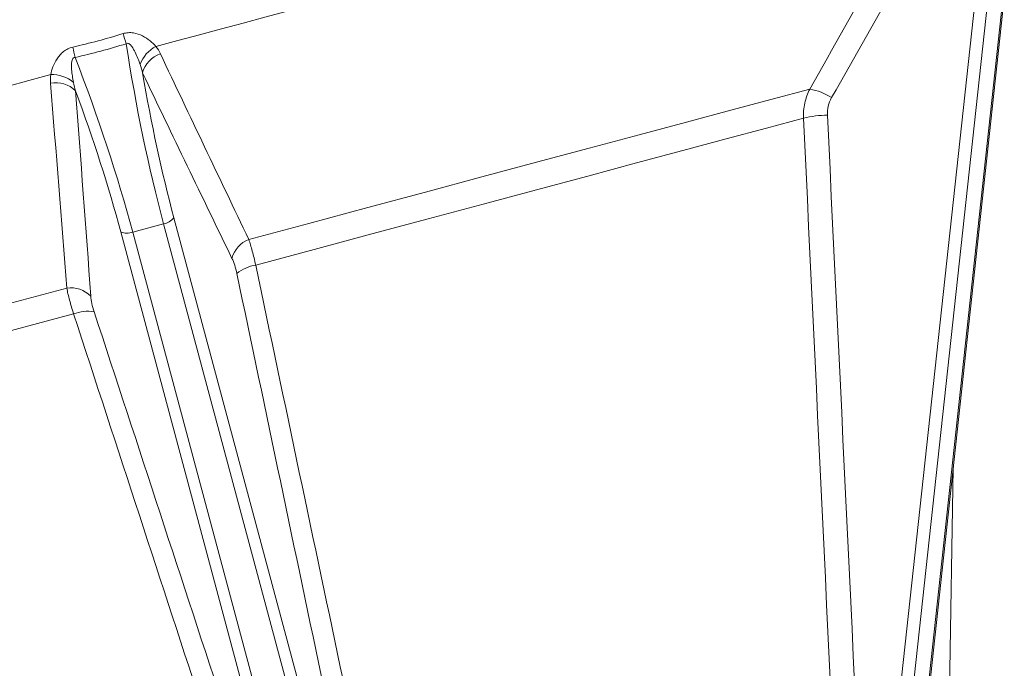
# Model space of a CAD drawing. Header units: millimetres. Extents: x 83 to 407, y -96 to 519.
# Tile 4 of 11: x 289 to 369, y 9 to 61. Entities that reach past the tile are written whole.
import ezdxf

# ---------------------------------------------------------------- set-up
doc = ezdxf.new("R2010")
doc.units = ezdxf.units.MM

msp = doc.modelspace()

# ---------------------------------------------------------------- linework, layer by layer
at = {"color": 7, "linetype": 'Continuous', "lineweight": 15}
for p, q in [((367.385, 62.817), (357.399, -29.183)), ((357.724, -16.736), (366.359, 62.821)), ((358.655, -28.846), (368.641, 63.154)), ((359.014, -26.608), (368.765, 63.236)), ((301.135, 45.344), (320.445, -26.725)), ((316.119, -27.885), (296.808, 44.185)), ((300.296, 44.841), (297.785, 44.168)), ((297.785, 44.168), (320.116, -39.172)), ((322.627, -38.5), (300.296, 44.841)), ((363.67, -28.922), (364.611, 24.96))]:
    msp.add_line(p, q, dxfattribs=at)
at = {"color": 7, "linetype": 'Continuous', "lineweight": 15, "flags": 128}
for points in [[(299.673, 59.292), (301.452, 59.769), (303.227, 60.244), (305, 60.719), (306.768, 61.193), (308.53, 61.665), (310.287, 62.136), (312.036, 62.605), (313.778, 63.071)], [(276.995, 53.215), (278.737, 53.682), (280.486, 54.151), (282.243, 54.622), (284.005, 55.094), (285.773, 55.568), (287.545, 56.042), (289.321, 56.518), (291.1, 56.995)], [(307.234, 43.575), (312.112, 44.882), (316.921, 46.171), (321.634, 47.434), (326.226, 48.664), (330.67, 49.855), (334.943, 51), (339.018, 52.092), (342.876, 53.125), (346.492, 54.094), (349.848, 54.994), (352.925, 55.818)], [(307.796, 41.492), (312.556, 42.768), (317.249, 44.025), (321.848, 45.257), (326.329, 46.458), (330.667, 47.62), (334.837, 48.738), (338.817, 49.804), (342.584, 50.814), (346.119, 51.761), (349.401, 52.64), (352.411, 53.447)], [(246.719, 27.36), (249.796, 28.185), (253.152, 29.084), (256.769, 30.053), (260.626, 31.086), (264.702, 32.179), (268.974, 33.323), (273.418, 34.514), (278.01, 35.745), (282.723, 37.008), (287.532, 38.296), (292.41, 39.603)], [(248.35, 25.564), (251.36, 26.37), (254.642, 27.25), (258.177, 28.197), (261.944, 29.206), (265.924, 30.273), (270.094, 31.39), (274.432, 32.552), (278.913, 33.753), (283.512, 34.985), (288.205, 36.243), (292.965, 37.518)]]:
    msp.add_lwpolyline(points, dxfattribs=at)
at = {"color": 7, "linetype": 'Continuous', "lineweight": 15}
for centre, radius, start, end in [((-11.593, -38.892), 324.144, 17.67334, 17.8248), ((612.105, 128.107), 326.547, 192.17564, 192.32599), ((300.862, 56.954), 2.623, 116.9653, 160.9071), ((300.758, 56.572), 2.246, 108.89363, 165.496), ((291.239, 54.375), 2.623, 49.09193, 93.03546), ((291.52, 54.097), 2.246, 44.50443, 101.10643), ((352.078, 51.048), 4.845, 57.18865, 79.92598), ((354.352, 45.735), 7.953, 89.9532, 104.12433), ((300.055, 46.194), 1.374, 280.13648, 321.80077), ((297.319, 45.461), 1.374, 248.20099, 289.86323), ((308.02, 41.5), 2.219, 110.73008, 166.07668), ((308.349, 38.225), 3.314, 99.60303, 128.99702), ((292.768, 37.413), 2.219, 43.92266, 99.27038), ((294.12, 34.412), 3.314, 81.00277, 110.39704)]:
    msp.add_arc(centre, radius, start, end, dxfattribs=at)
for centre, major_axis, ratio, start_param, end_param in [((312.235, 69.194), (-5.081, 50.333), 0.31801, 1.732108, 2.043444), ((275.27, 59.289), (-20.766, 46.13), 0.31801, 4.239741, 4.551077), ((313.179, 69.302), (-4.786, 49.372), 0.324154, 1.788268, 2.045763), ((274.399, 58.911), (-20.542, 45.151), 0.324154, 4.237422, 4.494917)]:
    msp.add_ellipse(centre, major_axis=major_axis, ratio=ratio, start_param=start_param, end_param=end_param, dxfattribs=at)
for points in [[(352.925, 55.818), (356.701, 62.488), (360.442, 69.18), (364.166, 75.882)], [(365.989, 75.196), (362.253, 68.489), (358.497, 61.793), (354.703, 55.12)], [(292.903, 59.235), (294.28, 59.547), (295.643, 59.912), (296.991, 60.331)], [(297.252, 59.515), (295.88, 59.081), (294.491, 58.708), (293.085, 58.398)], [(299.673, 59.292), (299.815, 59.104), (299.932, 58.905), (300.031, 58.697)], [(300.031, 58.697), (302.433, 53.636), (304.834, 48.59), (307.234, 43.575)], [(298.584, 57.134), (298.524, 57.362), (298.459, 57.589), (298.383, 57.812)], [(291.087, 56.3), (291.069, 56.53), (291.071, 56.761), (291.1, 56.995)], [(305.866, 42.034), (303.434, 47.039), (301.008, 52.078), (298.584, 57.134)], [(292.41, 39.603), (291.981, 45.146), (291.537, 50.717), (291.087, 56.3)], [(292.957, 56.358), (293.003, 56.127), (293.059, 55.898), (293.122, 55.671)], [(293.122, 55.671), (293.551, 50.08), (293.969, 44.503), (294.366, 38.952)], [(355.743, -16.986), (354.648, 6.493), (353.533, 29.97), (352.411, 53.447)], [(354.359, 53.687), (355.489, 30.213), (356.614, 6.738), (357.724, -16.736)], [(307.796, 41.492), (312.535, 18.985), (317.278, -3.52), (322.035, -26.018)], [(320.445, -26.725), (315.715, -4.22), (310.989, 18.289), (306.264, 40.8)], [(314.389, -28.067), (307.259, -6.205), (300.115, 15.657), (292.965, 37.518)], [(294.638, 37.685), (301.802, 15.827), (308.963, -6.03), (316.119, -27.885)]]:
    msp.add_open_spline(points, degree=3, dxfattribs=at)
for points, knots in [([(296.991, 60.331), (297.129, 60.374), (297.27, 60.4), (297.555, 60.42), (297.696, 60.413), (298.106, 60.351), (298.356, 60.259), (298.809, 60.029), (299.009, 59.895), (299.371, 59.606), (299.533, 59.45), (299.673, 59.292)], [0, 0, 0, 0, 0.125, 0.125, 0.25, 0.25, 0.5, 0.5, 0.75, 0.75, 1, 1, 1, 1]), ([(298.383, 57.812), (298.269, 58.148), (298.14, 58.484), (297.901, 58.974), (297.814, 59.135), (297.651, 59.358), (297.591, 59.43), (297.479, 59.513), (297.437, 59.536), (297.343, 59.552), (297.293, 59.541), (297.252, 59.515)], [0, 0, 0, 0, 0.5, 0.5, 0.75, 0.75, 0.875, 0.875, 0.9375, 0.9375, 1, 1, 1, 1]), ([(291.1, 56.995), (291.142, 57.203), (291.204, 57.415), (291.371, 57.843), (291.476, 58.061), (291.686, 58.382), (291.763, 58.486), (291.938, 58.687), (292.036, 58.782), (292.251, 58.953), (292.37, 59.031), (292.626, 59.156), (292.761, 59.203), (292.903, 59.235)], [0, 0, 0, 0, 0.25, 0.25, 0.5, 0.5, 0.625, 0.625, 0.75, 0.75, 0.875, 0.875, 1, 1, 1, 1]), ([(293.085, 58.398), (293.036, 58.401), (292.986, 58.385), (292.913, 58.322), (292.888, 58.28), (292.832, 58.151), (292.817, 58.059), (292.788, 57.785), (292.794, 57.6), (292.831, 57.059), (292.888, 56.706), (292.957, 56.358)], [0, 0, 0, 0, 0.0625, 0.0625, 0.125, 0.125, 0.25, 0.25, 0.5, 0.5, 1, 1, 1, 1]), ([(352.411, 53.447), (352.394, 53.866), (352.428, 54.275), (352.558, 54.874), (352.615, 55.071), (352.752, 55.453), (352.832, 55.639), (352.925, 55.818)], [0, 0, 0, 0, 0.5, 0.5, 0.75, 0.75, 1, 1, 1, 1]), ([(354.703, 55.12), (354.58, 54.903), (354.487, 54.67), (354.37, 54.186), (354.346, 53.94), (354.359, 53.687)], [0, 0, 0, 0, 0.5, 0.5, 1, 1, 1, 1]), ([(307.234, 43.575), (307.331, 43.292), (307.426, 42.975), (307.568, 42.449), (307.615, 42.265), (307.707, 41.887), (307.752, 41.692), (307.796, 41.492)], [0, 0, 0, 0, 0.5, 0.5, 0.75, 0.75, 1, 1, 1, 1]), ([(306.264, 40.8), (306.213, 41.042), (306.152, 41.271), (306.018, 41.687), (305.945, 41.871), (305.866, 42.034)], [0, 0, 0, 0, 0.5, 0.5, 1, 1, 1, 1]), ([(292.965, 37.518), (292.841, 37.909), (292.732, 38.279), (292.592, 38.806), (292.549, 38.977), (292.473, 39.302), (292.439, 39.456), (292.41, 39.603)], [0, 0, 0, 0, 0.5, 0.5, 0.75, 0.75, 1, 1, 1, 1]), ([(294.366, 38.952), (294.379, 38.772), (294.408, 38.572), (294.5, 38.144), (294.561, 37.92), (294.638, 37.685)], [0, 0, 0, 0, 0.5, 0.5, 1, 1, 1, 1])]:
    msp.add_open_spline(points, degree=3, knots=knots, dxfattribs=at)

doc.saveas('drawing.dxf')
